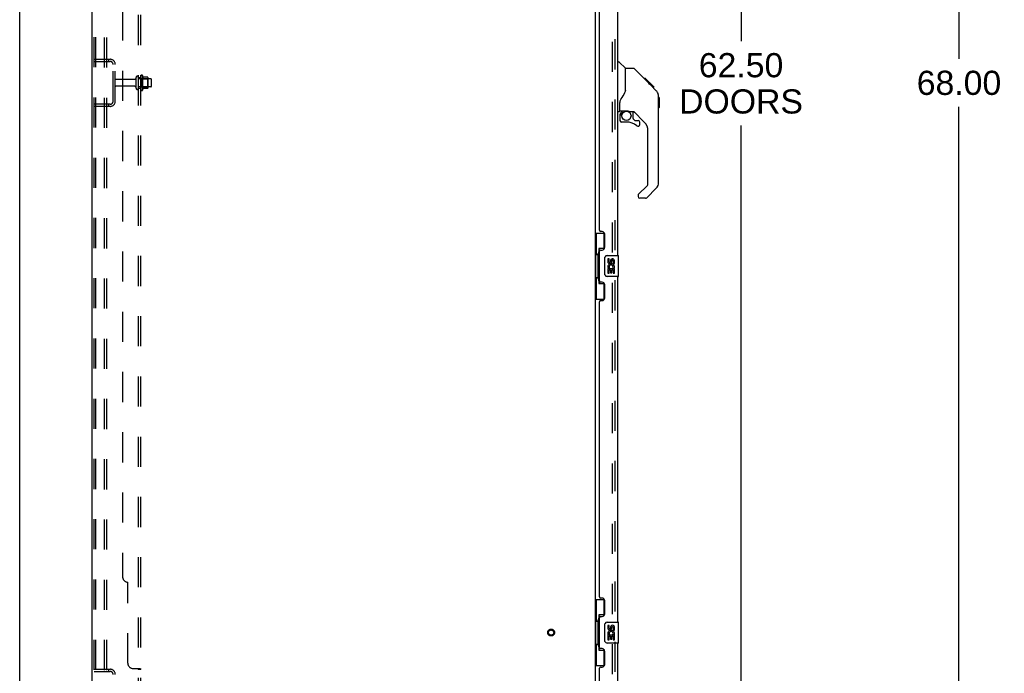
# Model space of a CAD drawing. Header units: inches. Extents: x 0 to 262, y 0 to 169.
# Tile 4 of 67: x 0 to 47, y 58 to 89. Entities that reach past the tile are written whole.
import ezdxf

# ---------------------------------------------------------------- set-up
doc = ezdxf.new("R2010")
doc.units = ezdxf.units.IN
doc.header["$LTSCALE"] = 14.384615
doc.header["$MEASUREMENT"] = 0
doc.linetypes.add('HIDDEN', pattern=[0.2, 0.1, -0.1])
doc.layers.get('0').update_dxf_attribs({"linetype": 'CONTINUOUS'})
for name, color, linetype in [('DEFAULT_2', 8, 'HIDDEN'), ('DIMENSIONS', 7, 'CONTINUOUS'), ('LEFTHAND_DOOR_ASSEMBLY', 7, 'CONTINUOUS'), ('RIGHTHAND_DOOR_ASSEMBLY', 7, 'CONTINUOUS'), ('SUBPANEL', 7, 'CONTINUOUS')]:
    doc.layers.add(name, color=color, linetype=linetype)
doc.styles.get("Standard").update_dxf_attribs({"font": 'arial.ttf'})
doc.dimstyles.new('DIMSTYLE_1', dxfattribs={"dimtxt": 1.153846, "dimasz": 1.538462, "dimexe": 0.09, "dimexo": 0.07, "dimgap": 0.0375, "dimtad": 0, "dimtih": 1, "dimtoh": 1, "dimzin": 4, "dimdsep": 46, "dimtxsty": 'Standard', "dimblk": '_FILLED', "dimblk1": '_FILLED', "dimblk2": '_FILLED', "dimcen": 0.09, "dimadec": 3, "dimazin": 1, "dimtfac": 1, "dimtdec": 3, "dimtofl": 0, "dimtmove": 0, "dimatfit": 3, "dimldrblk": '_FILLED', "dimfxl": 0, "dimtolj": 1, "dimtzin": 4, "dimarcsym": 0})

# ---------------------------------------------------------------- blocks, each defined once
blk = doc.blocks.new('_FILLED')
at = {"color": 0, "linetype": 'ByBlock'}
blk.add_solid([(0, 0), (-1, 0.2), (-1, -0.2)], dxfattribs=at)
blk = doc.blocks.new('*D9')
at = {"layer": 'DIMENSIONS', "color": 2, "linetype": 'Continuous'}
for p, q in [((29.345, 117.702), (35.798, 117.702)), ((34.413, 117.702), (34.413, 88.448)), ((34.413, 55.202), (34.413, 84.409)), ((29.345, 55.202), (35.798, 55.202))]:
    blk.add_line(p, q, dxfattribs=at)
at = {"layer": 'DIMENSIONS', "color": 2, "linetype": 'Continuous', "xscale": 1.5384615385, "yscale": 1.5384615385, "zscale": 1.5384615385}
for p, rotation in [((34.413, 117.702), 90), ((34.413, 55.202), 270)]:
    blk.add_blockref('_FILLED', p, dxfattribs=dict(at, rotation=rotation))
at = {"layer": 'DIMENSIONS', "color": 2, "linetype": 'Continuous', "insert": (34.413, 87.871), "char_height": 1.1538, "width": 5.9022, "attachment_point": 2, "line_spacing_factor": 0.9}
blk.add_mtext('62.50\\PDOORS', dxfattribs=at)
blk = doc.blocks.new('*D12')
at = {"layer": 'DIMENSIONS', "color": 2, "linetype": 'Continuous'}
for p, q in [((46.903, 120.452), (43.427, 120.452)), ((44.811, 120.452), (44.811, 87.605)), ((44.811, 52.452), (44.811, 85.298)), ((46.903, 52.452), (43.427, 52.452))]:
    blk.add_line(p, q, dxfattribs=at)
at = {"layer": 'DIMENSIONS', "color": 2, "linetype": 'Continuous', "xscale": 1.5384615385, "yscale": 1.5384615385, "zscale": 1.5384615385}
for p, rotation in [((44.811, 120.452), 90), ((44.811, 52.452), 270)]:
    blk.add_blockref('_FILLED', p, dxfattribs=dict(at, rotation=rotation))
at = {"layer": 'DIMENSIONS', "color": 2, "linetype": 'Continuous', "insert": (44.811, 87.029), "char_height": 1.1538, "width": 4.03203, "attachment_point": 2, "line_spacing_factor": 0.9}
blk.add_mtext('68.00', dxfattribs=at)

msp = doc.modelspace()

# ---------------------------------------------------------------- linework, layer by layer
at = {"color": 7, "linetype": 'Continuous'}
msp.add_line((0, 0), (0, 169.231), dxfattribs=at)
at = {"color": 3, "linetype": 'Continuous'}
for p, q in [((3.456, 52.556), (3.456, 120.348)), ((27.456, 117.004), (27.456, 55.9))]:
    msp.add_line(p, q, dxfattribs=at)
at = {"layer": 'DEFAULT_2', "color": 8, "linetype": 'HIDDEN'}
for p, q in [((4.032, 120.264), (4.032, 52.639)), ((4.136, 120.264), (4.136, 52.639)), ((3.56, 52.669), (3.56, 120.234)), ((3.634, 52.669), (3.634, 120.234)), ((28.269, 117.186), (28.269, 55.717)), ((3.56, 87.577), (4.314, 87.577)), ((3.56, 87.473), (4.314, 87.473)), ((4.233, 87.577), (4.233, 87.473)), ((4.456, 85.573), (4.456, 87.33)), ((4.56, 85.573), (4.56, 87.33)), ((5.488, 86.617), (4.59, 86.617)), ((5.55, 86.194), (5.55, 86.709)), ((5.66, 86.194), (5.66, 86.709)), ((6.255, 86.639), (5.66, 86.639)), ((5.785, 86.786), (5.785, 86.118)), ((5.805, 86.635), (5.785, 86.655)), ((5.805, 86.635), (5.805, 86.268)), ((5.805, 86.635), (6.101, 86.635)), ((5.855, 86.807), (5.855, 86.096)), ((6.111, 86.729), (5.883, 86.729)), ((6.101, 86.635), (6.121, 86.655)), ((6.101, 86.635), (6.101, 86.268)), ((6.121, 86.707), (6.121, 86.196)), ((6.285, 86.294), (6.285, 86.609)), ((5.488, 86.287), (4.59, 86.287)), ((6.255, 86.264), (5.66, 86.264)), ((5.805, 86.268), (5.785, 86.248)), ((5.805, 86.268), (6.101, 86.268)), ((6.111, 86.174), (5.883, 86.174)), ((6.101, 86.268), (6.121, 86.248)), ((4.314, 85.431), (3.56, 85.431)), ((4.314, 85.327), (3.56, 85.327)), ((4.233, 85.431), (4.233, 85.327)), ((3.56, 58.452), (4.314, 58.452)), ((3.56, 58.348), (4.314, 58.348)), ((4.233, 58.452), (4.233, 58.348))]:
    msp.add_line(p, q, dxfattribs=at)
for radius in [0.164, 0.124]:
    msp.add_circle((25.352, 60.202), radius, dxfattribs=at)
for centre, radius, start, end in [((4.314, 87.33), 0.246, 0, 90), ((4.314, 87.33), 0.142, 0, 90), ((4.59, 86.587), 0.03, 90, 180), ((5.488, 86.679), 0.0625, 270, 360), ((5.605, 86.709), 0.055, 360, 180), ((5.824, 86.786), 0.0384, 34.4497, 180), ((5.255, 86.452), 0.698, 23.9679, 30.6631), ((5.902, 86.739), 0.01, 203.9679, 270), ((6.111, 86.719), 0.01, 5.1938, 90), ((5.98, 86.707), 0.141, 0, 5.2081), ((6.255, 86.609), 0.03, 360, 90), ((4.59, 86.317), 0.03, 180, 270), ((5.488, 86.224), 0.0625, 0, 90), ((5.605, 86.194), 0.055, 180, 0), ((5.824, 86.118), 0.0384, 180, 325.5503), ((5.255, 86.452), 0.698, 329.3369, 336.0321), ((5.902, 86.164), 0.01, 90, 156.0321), ((6.111, 86.184), 0.01, 270, 354.8062), ((5.98, 86.196), 0.141, 354.7919, 360), ((6.255, 86.294), 0.03, 270, 0), ((4.314, 85.573), 0.246, 270, 360), ((4.314, 85.573), 0.142, 270, 360), ((4.314, 58.205), 0.246, 0, 90), ((4.314, 58.205), 0.142, 0, 90)]:
    msp.add_arc(centre, radius, start, end, dxfattribs=at)
at = {"layer": 'LEFTHAND_DOOR_ASSEMBLY', "color": 8, "linetype": 'HIDDEN'}
msp.add_line((28.41, 55.448), (28.41, 117.455), dxfattribs=at)
at = {"layer": 'LEFTHAND_DOOR_ASSEMBLY', "color": 3, "linetype": 'Continuous'}
for p, q in [((28.514, 94.702), (28.514, 78.202)), ((27.66, 79.409), (27.66, 93.494)), ((27.78, 79.349), (27.72, 79.349)), ((27.91, 78.599), (27.91, 79.219)), ((27.72, 78.469), (27.78, 78.469)), ((27.66, 76.994), (27.66, 78.409)), ((28.514, 77.202), (28.514, 60.702)), ((27.78, 76.934), (27.72, 76.934)), ((27.91, 76.184), (27.91, 76.804)), ((27.66, 61.909), (27.66, 75.994)), ((27.72, 76.054), (27.78, 76.054)), ((27.78, 61.849), (27.72, 61.849)), ((27.91, 61.099), (27.91, 61.719)), ((27.66, 59.494), (27.66, 60.909)), ((27.72, 60.969), (27.78, 60.969)), ((28.514, 59.702), (28.514, 55.448)), ((27.78, 59.434), (27.72, 59.434)), ((27.91, 58.684), (27.91, 59.304)), ((27.66, 55.326), (27.66, 58.494)), ((27.72, 58.554), (27.78, 58.554))]:
    msp.add_line(p, q, dxfattribs=at)
at = {"layer": 'LEFTHAND_DOOR_ASSEMBLY', "color": 7, "linetype": 'Continuous'}
for p, q in [((28.514, 87.456), (28.577, 87.456)), ((28.902, 87.146), (28.605, 87.444)), ((29.269, 87.141), (28.908, 87.141)), ((28.908, 86.036), (28.908, 87.141)), ((30.09, 86.353), (29.325, 87.118)), ((29.846, 86.663), (29.779, 86.663)), ((29.853, 86.656), (29.787, 86.656)), ((29.863, 86.646), (29.796, 86.646)), ((29.87, 86.639), (29.803, 86.639)), ((29.878, 86.631), (29.811, 86.631)), ((29.897, 86.612), (29.831, 86.612)), ((29.846, 86.663), (30.173, 86.336)), ((29.92, 86.589), (29.853, 86.589)), ((29.943, 86.566), (29.876, 86.566)), ((29.967, 86.542), (29.9, 86.542)), ((29.991, 86.518), (29.924, 86.518)), ((30.014, 86.495), (29.948, 86.495)), ((30.007, 86.436), (29.963, 86.479)), ((30.037, 86.473), (29.97, 86.473)), ((30.057, 86.452), (29.99, 86.452)), ((30.074, 86.435), (30.007, 86.435)), ((28.908, 86.099), (28.887, 86.041)), ((30.087, 86.422), (30.02, 86.422)), ((30.091, 86.418), (30.025, 86.418)), ((30.093, 86.416), (30.027, 86.416)), ((30.094, 86.415), (30.027, 86.415)), ((30.095, 86.415), (30.028, 86.415)), ((30.097, 86.412), (30.03, 86.412)), ((30.102, 86.408), (30.035, 86.408)), ((30.108, 86.402), (30.041, 86.402)), ((30.121, 86.388), (30.054, 86.388)), ((30.089, 86.352), (30.063, 86.379)), ((30.136, 86.373), (30.069, 86.373)), ((30.144, 86.365), (30.077, 86.365)), ((30.151, 86.359), (30.084, 86.359)), ((30.09, 86.352), (30.368, 86.074)), ((30.163, 86.347), (30.096, 86.347)), ((30.168, 86.341), (30.101, 86.341)), ((30.171, 86.338), (30.105, 86.338)), ((30.173, 86.337), (30.106, 86.337)), ((30.173, 86.336), (30.106, 86.336)), ((30.173, 86.336), (30.107, 86.336)), ((30.262, 86.247), (30.173, 86.336)), ((30.191, 86.252), (30.258, 86.252)), ((30.259, 86.25), (30.192, 86.25)), ((30.262, 86.247), (30.195, 86.247)), ((28.632, 85.113), (28.632, 85.52)), ((30.483, 85.796), (30.482, 85.827)), ((30.483, 81.693), (30.483, 85.796)), ((30.503, 85.745), (30.483, 85.765)), ((30.503, 85.745), (30.503, 85.269)), ((28.593, 85.074), (28.514, 85.074)), ((28.652, 85.115), (28.947, 85.115)), ((28.69, 85.035), (28.77, 85.115)), ((28.696, 85.029), (28.693, 85.033)), ((28.7, 85.026), (28.696, 85.029)), ((28.704, 85.021), (28.7, 85.026)), ((29.22, 85.074), (29.133, 85.074)), ((29.262, 84.742), (29.262, 85.069)), ((29.798, 84.577), (29.297, 85.079)), ((30.503, 85.269), (30.483, 85.249)), ((28.632, 84.896), (28.632, 84.658)), ((28.947, 84.58), (28.711, 84.58)), ((29.266, 84.734), (29.338, 84.662)), ((29.346, 84.658), (29.499, 84.658)), ((29.577, 84.46), (29.577, 84.58)), ((29.971, 81.608), (29.971, 84.16)), ((29.512, 81.117), (29.948, 81.552)), ((30.368, 81.415), (29.915, 80.963)), ((29.499, 81.083), (29.499, 81.019)), ((29.86, 80.94), (29.577, 80.94)), ((27.456, 79.277), (27.897, 79.277)), ((27.495, 79.277), (27.495, 78.252)), ((27.86, 79.277), (27.86, 78.497)), ((27.86, 78.542), (27.633, 78.542)), ((27.633, 78.542), (27.633, 76.862)), ((27.474, 78.252), (27.596, 78.252)), ((27.474, 78.252), (27.474, 77.152)), ((27.596, 78.282), (27.596, 78.302)), ((27.596, 77.152), (27.596, 78.252)), ((27.919, 77.302), (27.919, 78.102)), ((28.019, 78.202), (28.559, 78.202)), ((28.12, 78.047), (28.057, 78.047)), ((28.057, 78.047), (28.057, 77.911)), ((28.12, 77.911), (28.12, 78.047)), ((28.574, 77.217), (28.574, 78.187)), ((28.075, 77.586), (28.057, 77.586)), ((28.057, 77.586), (28.057, 77.356)), ((28.11, 77.586), (28.137, 77.605)), ((28.11, 77.586), (28.371, 77.586)), ((28.12, 77.523), (28.185, 77.523)), ((28.12, 77.356), (28.12, 77.523)), ((28.185, 77.974), (28.185, 77.905)), ((28.185, 77.523), (28.185, 77.387)), ((28.246, 77.911), (28.246, 77.953)), ((28.246, 77.523), (28.309, 77.523)), ((28.246, 77.387), (28.246, 77.523)), ((28.301, 77.622), (28.358, 77.597)), ((28.309, 77.953), (28.309, 77.817)), ((28.309, 77.817), (28.371, 77.817)), ((28.309, 77.523), (28.309, 77.356)), ((28.371, 77.817), (28.371, 77.953)), ((28.371, 77.356), (28.371, 77.586)), ((27.474, 77.152), (27.596, 77.152)), ((27.495, 77.152), (27.495, 76.127)), ((27.596, 77.101), (27.596, 77.121)), ((28.559, 77.202), (28.019, 77.202)), ((28.057, 77.356), (28.12, 77.356)), ((28.185, 77.387), (28.246, 77.387)), ((28.309, 77.356), (28.371, 77.356)), ((27.633, 76.862), (27.86, 76.862)), ((27.86, 76.907), (27.86, 76.127)), ((27.456, 76.127), (27.897, 76.127)), ((27.456, 61.777), (27.897, 61.777)), ((27.495, 61.777), (27.495, 60.752)), ((27.86, 61.777), (27.86, 60.997)), ((27.474, 60.752), (27.596, 60.752)), ((27.474, 60.752), (27.474, 59.652)), ((27.596, 60.782), (27.596, 60.802)), ((27.596, 59.652), (27.596, 60.752)), ((27.86, 61.042), (27.633, 61.042)), ((27.633, 61.042), (27.633, 59.362)), ((27.919, 59.802), (27.919, 60.602)), ((28.019, 60.702), (28.559, 60.702)), ((28.574, 59.717), (28.574, 60.687)), ((28.12, 60.547), (28.057, 60.547)), ((28.057, 60.547), (28.057, 60.411)), ((28.12, 60.411), (28.12, 60.547)), ((28.185, 60.474), (28.185, 60.405)), ((28.246, 60.411), (28.246, 60.453)), ((28.309, 60.453), (28.309, 60.317)), ((28.309, 60.317), (28.371, 60.317)), ((28.371, 60.317), (28.371, 60.453)), ((28.559, 59.702), (28.019, 59.702)), ((28.075, 60.086), (28.057, 60.086)), ((28.057, 60.086), (28.057, 59.856)), ((28.057, 59.856), (28.12, 59.856)), ((28.11, 60.086), (28.137, 60.105)), ((28.11, 60.086), (28.371, 60.086)), ((28.12, 60.023), (28.185, 60.023)), ((28.12, 59.856), (28.12, 60.023)), ((28.185, 60.023), (28.185, 59.887)), ((28.185, 59.887), (28.246, 59.887)), ((28.246, 60.023), (28.309, 60.023)), ((28.246, 59.887), (28.246, 60.023)), ((28.301, 60.122), (28.358, 60.097)), ((28.309, 60.023), (28.309, 59.856)), ((28.309, 59.856), (28.371, 59.856)), ((28.371, 59.856), (28.371, 60.086)), ((27.474, 59.652), (27.596, 59.652)), ((27.495, 59.652), (27.495, 58.627)), ((27.596, 59.601), (27.596, 59.621)), ((27.633, 59.362), (27.86, 59.362)), ((27.86, 59.407), (27.86, 58.627)), ((27.456, 58.627), (27.897, 58.627))]:
    msp.add_line(p, q, dxfattribs=at)
for points in [[(29.325, 87.118), (29.317, 87.124), (29.309, 87.13), (29.299, 87.135), (29.29, 87.138), (29.279, 87.14), (29.269, 87.141)], [(30.063, 86.379), (30.05, 86.392), (30.007, 86.436)], [(28.887, 86.041), (28.857, 85.972), (28.82, 85.902), (28.778, 85.83), (28.731, 85.756), (28.686, 85.691)], [(30.483, 85.796), (30.482, 85.826), (30.476, 85.867), (30.467, 85.908), (30.453, 85.947), (30.435, 85.984), (30.414, 86.019), (30.388, 86.052), (30.368, 86.074)], [(28.686, 85.691), (28.675, 85.674), (28.659, 85.645), (28.647, 85.613), (28.638, 85.579), (28.633, 85.544), (28.632, 85.52)], [(28.704, 85.021), (28.695, 85.011), (28.686, 85), (28.679, 84.989), (28.672, 84.977), (28.666, 84.964), (28.661, 84.951), (28.657, 84.937), (28.655, 84.924), (28.653, 84.91), (28.653, 84.896)], [(28.693, 85.033), (28.692, 85.034), (28.691, 85.035), (28.69, 85.035), (28.69, 85.035)], [(28.947, 85.115), (28.955, 85.115), (28.975, 85.114), (28.995, 85.111), (29.016, 85.108), (29.035, 85.103), (29.053, 85.098), (29.069, 85.093), (29.083, 85.088), (29.095, 85.083), (29.106, 85.079), (29.115, 85.077), (29.123, 85.075), (29.131, 85.074), (29.132, 85.074)], [(27.633, 78.518), (27.634, 78.515), (27.634, 78.511), (27.635, 78.507), (27.636, 78.503), (27.638, 78.498), (27.64, 78.493), (27.642, 78.487), (27.645, 78.481), (27.649, 78.475), (27.653, 78.468), (27.657, 78.46), (27.662, 78.453), (27.667, 78.444), (27.669, 78.441)], [(27.919, 78.102), (27.92, 78.108), (27.92, 78.114), (27.921, 78.12), (27.922, 78.126), (27.924, 78.132), (27.926, 78.138)], [(27.926, 77.265), (27.924, 77.271), (27.922, 77.277), (27.921, 77.283), (27.92, 77.289), (27.92, 77.295), (27.919, 77.302)], [(27.669, 76.963), (27.667, 76.959), (27.662, 76.951), (27.657, 76.943), (27.653, 76.935), (27.649, 76.929), (27.645, 76.922), (27.642, 76.916), (27.64, 76.911), (27.638, 76.906), (27.636, 76.901), (27.635, 76.896), (27.634, 76.892), (27.634, 76.889), (27.633, 76.885)], [(27.633, 61.018), (27.634, 61.015), (27.634, 61.011), (27.635, 61.007), (27.636, 61.003), (27.638, 60.998), (27.64, 60.993), (27.642, 60.987), (27.645, 60.981), (27.649, 60.975), (27.653, 60.968), (27.657, 60.96), (27.662, 60.953), (27.667, 60.944), (27.669, 60.941)], [(27.919, 60.602), (27.92, 60.608), (27.92, 60.614), (27.921, 60.62), (27.922, 60.626), (27.924, 60.632), (27.926, 60.638)], [(27.926, 59.765), (27.924, 59.771), (27.922, 59.777), (27.921, 59.783), (27.92, 59.789), (27.92, 59.795), (27.919, 59.802)], [(27.669, 59.463), (27.667, 59.459), (27.662, 59.451), (27.657, 59.443), (27.653, 59.435), (27.649, 59.429), (27.645, 59.422), (27.642, 59.416), (27.64, 59.411), (27.638, 59.406), (27.636, 59.401), (27.635, 59.396), (27.634, 59.392), (27.634, 59.389), (27.633, 59.385)]]:
    msp.add_lwpolyline(points, dxfattribs=at)
msp.add_circle((28.947, 84.875), 0.217, dxfattribs=at)
for centre, radius, start, end in [((28.577, 87.416), 0.0394, 45, 90), ((28.888, 87.132), 0.0197, 0, 45), ((30.05, 85.78), 0.433, 42.2386, 42.7273), ((28.593, 85.113), 0.0394, 270, 360), ((28.652, 85.135), 0.0197, 180, 270), ((28.829, 84.896), 0.197, 135, 180), ((29.22, 84.877), 0.197, 45, 90), ((28.711, 84.658), 0.0787, 180, 270), ((28.947, 83.792), 0.787, 50.4788, 90), ((29.274, 84.742), 0.0118, 180, 225), ((29.346, 84.67), 0.0118, 225, 270), ((29.499, 84.58), 0.0787, 0, 90), ((29.381, 84.16), 0.591, 0, 45), ((29.499, 84.46), 0.0787, 230.4788, 360), ((29.892, 81.608), 0.0787, 315, 360), ((30.089, 81.693), 0.394, 315, 360), ((29.546, 81.083), 0.0472, 135, 180), ((29.577, 81.019), 0.0787, 180, 270), ((29.86, 81.019), 0.0787, 270, 315), ((28.019, 78.102), 0.1, 90, 158.7946), ((28.277, 77.953), 0.0943, 68.6999, 167.4338), ((28.277, 77.953), 0.0314, 0, 180.0485), ((28.277, 77.953), 0.0943, 0, 68.6704), ((28.559, 78.187), 0.015, 0, 90), ((28.151, 77.911), 0.0943, 180, 360), ((28.211, 77.659), 0.154, 161.4199, 206.1963), ((28.214, 77.66), 0.157, 336.5966, 161.8791), ((28.214, 77.66), 0.157, 205.737, 207.8532), ((28.151, 77.911), 0.0314, 180, 261.2295), ((28.214, 77.66), 0.0943, 336.5966, 215.1122), ((28.151, 77.916), 0.0362, 263.4285, 341.7628), ((28.019, 77.302), 0.1, 201.205, 270), ((28.559, 77.217), 0.015, 270, 360), ((28.019, 60.602), 0.1, 90, 158.7946), ((28.559, 60.687), 0.015, 0, 90), ((28.151, 60.411), 0.0943, 180, 360), ((28.211, 60.159), 0.154, 161.4199, 206.1963), ((28.214, 60.16), 0.157, 336.5966, 161.8791), ((28.151, 60.411), 0.0314, 180, 261.2295), ((28.214, 60.16), 0.0943, 336.5966, 215.1122), ((28.151, 60.416), 0.0362, 263.4285, 341.7628), ((28.277, 60.453), 0.0943, 68.6999, 167.4338), ((28.277, 60.453), 0.0314, 0, 180.0485), ((28.277, 60.453), 0.0943, 0, 68.6704), ((28.019, 59.802), 0.1, 201.205, 270), ((28.214, 60.16), 0.157, 205.737, 207.8532), ((28.559, 59.717), 0.015, 270, 360)]:
    msp.add_arc(centre, radius, start, end, dxfattribs=at)
at = {"layer": 'LEFTHAND_DOOR_ASSEMBLY', "color": 3, "linetype": 'Continuous'}
for centre, radius, start, end in [((27.72, 79.409), 0.06, 180, 270), ((27.78, 79.219), 0.13, 0, 90), ((27.72, 78.409), 0.06, 90, 180), ((27.78, 78.599), 0.13, 270, 360), ((27.72, 76.994), 0.06, 180, 270), ((27.78, 76.804), 0.13, 0, 90), ((27.78, 76.184), 0.13, 270, 360), ((27.72, 75.994), 0.06, 90, 180), ((27.72, 61.909), 0.06, 180, 270), ((27.78, 61.719), 0.13, 0, 90), ((27.78, 61.099), 0.13, 270, 360), ((27.72, 60.909), 0.06, 90, 180), ((27.72, 59.494), 0.06, 180, 270), ((27.78, 59.304), 0.13, 0, 90), ((27.72, 58.494), 0.06, 90, 180), ((27.78, 58.684), 0.13, 270, 360)]:
    msp.add_arc(centre, radius, start, end, dxfattribs=at)
at = {"layer": 'LEFTHAND_DOOR_ASSEMBLY', "color": 7, "linetype": 'Continuous'}
for centre, start_param, end_param in [((27.701, 78.292), 0.699287, 1.51401), ((27.701, 78.292), -4.655602, -3.84088), ((27.701, 77.111), 0.699287, 1.51401), ((27.701, 77.111), -4.655602, -3.84088), ((27.701, 60.792), 0.699287, 1.51401), ((27.701, 60.792), -4.655602, -3.84088), ((27.701, 59.611), 0.699287, 1.51401), ((27.701, 59.611), -4.655602, -3.84088)]:
    msp.add_ellipse(centre, major_axis=(0, 0.18), ratio=0.579493, start_param=start_param, end_param=end_param, dxfattribs=at)
at = {"layer": 'RIGHTHAND_DOOR_ASSEMBLY', "color": 8, "linetype": 'HIDDEN'}
msp.add_line((28.41, 55.448), (28.41, 117.455), dxfattribs=at)
at = {"layer": 'RIGHTHAND_DOOR_ASSEMBLY', "color": 7, "linetype": 'Continuous'}
for centre, radius, start, end in [((30.05, 85.78), 0.433, 42.2386, 42.7273), ((28.829, 84.896), 0.197, 135, 180), ((28.711, 84.658), 0.0787, 180, 270), ((29.499, 84.58), 0.0787, 0, 90), ((29.499, 84.46), 0.0787, 230.4788, 360), ((30.089, 81.693), 0.394, 315, 360)]:
    msp.add_arc(centre, radius, start, end, dxfattribs=at)
at = {"layer": 'SUBPANEL', "color": 8, "linetype": 'HIDDEN'}
for p, q in [((5.66, 56.608), (5.66, 116.295)), ((5.785, 56.608), (5.785, 116.295)), ((4.91, 110.045), (4.91, 62.858)), ((5.66, 86.702), (5.785, 86.702)), ((5.66, 86.202), (5.785, 86.202)), ((5.16, 58.733), (5.16, 62.608)), ((5.41, 58.483), (5.731, 58.483)), ((5.66, 58.448), (5.785, 58.448)), ((5.759, 58.469), (5.762, 58.468)), ((5.785, 58.451), (5.785, 58.449))]:
    msp.add_line(p, q, dxfattribs=at)
for points in [[(5.635, 58.483), (5.634, 58.481), (5.634, 58.479), (5.634, 58.478), (5.635, 58.476), (5.635, 58.475), (5.636, 58.473), (5.637, 58.471), (5.638, 58.47), (5.639, 58.469), (5.641, 58.467), (5.642, 58.466), (5.644, 58.464), (5.646, 58.463), (5.65, 58.46)], [(5.635, 58.483), (5.634, 58.481), (5.634, 58.479), (5.634, 58.478), (5.635, 58.476), (5.635, 58.475), (5.636, 58.473), (5.637, 58.471), (5.638, 58.47), (5.639, 58.469), (5.641, 58.467), (5.642, 58.466)], [(5.65, 58.46), (5.652, 58.459), (5.654, 58.458), (5.655, 58.456), (5.657, 58.455), (5.658, 58.453), (5.659, 58.452), (5.66, 58.45), (5.66, 58.449), (5.66, 58.448)], [(5.654, 58.458), (5.655, 58.456), (5.657, 58.455), (5.658, 58.453), (5.659, 58.452)], [(5.66, 58.45), (5.66, 58.449), (5.66, 58.448)], [(5.731, 58.483), (5.734, 58.481), (5.736, 58.479), (5.74, 58.478), (5.743, 58.476), (5.747, 58.474), (5.751, 58.473), (5.759, 58.469)], [(5.762, 58.468), (5.766, 58.466), (5.77, 58.464), (5.773, 58.463), (5.776, 58.461), (5.779, 58.459), (5.781, 58.457), (5.783, 58.455), (5.784, 58.453), (5.785, 58.451), (5.785, 58.449), (5.785, 58.448)], [(5.776, 58.461), (5.779, 58.459), (5.781, 58.457), (5.783, 58.455)]]:
    msp.add_lwpolyline(points, dxfattribs=at)
for centre in [(5.16, 62.858), (5.41, 58.733)]:
    msp.add_arc(centre, 0.25, 180, 270, dxfattribs=at)

# ---------------------------------------------------------------- dimensions: what is measured, and where the dimension line sits
at = {"layer": 'DIMENSIONS', "color": 2, "linetype": 'Continuous'}
dim = msp.add_linear_dim(base=(44.811, 52.452), p1=(46.973, 120.452), p2=(46.973, 52.452), angle=270, dimstyle='DIMSTYLE_1', dxfattribs=at)
dim.commit()
dim.dimension.update_dxf_attribs({"geometry": '*D12', "text_midpoint": (44.802, 86.445), "dimtype": 160})
dim = msp.add_linear_dim(base=(34.413, 55.202), p1=(29.275, 117.702), p2=(29.275, 55.202), angle=270, text='<>\\PDOORS', dimstyle='DIMSTYLE_1', dxfattribs=at)
dim.commit()
dim.dimension.update_dxf_attribs({"geometry": '*D9', "text_midpoint": (34.413, 86.429), "dimtype": 160})

doc.saveas('drawing.dxf')
